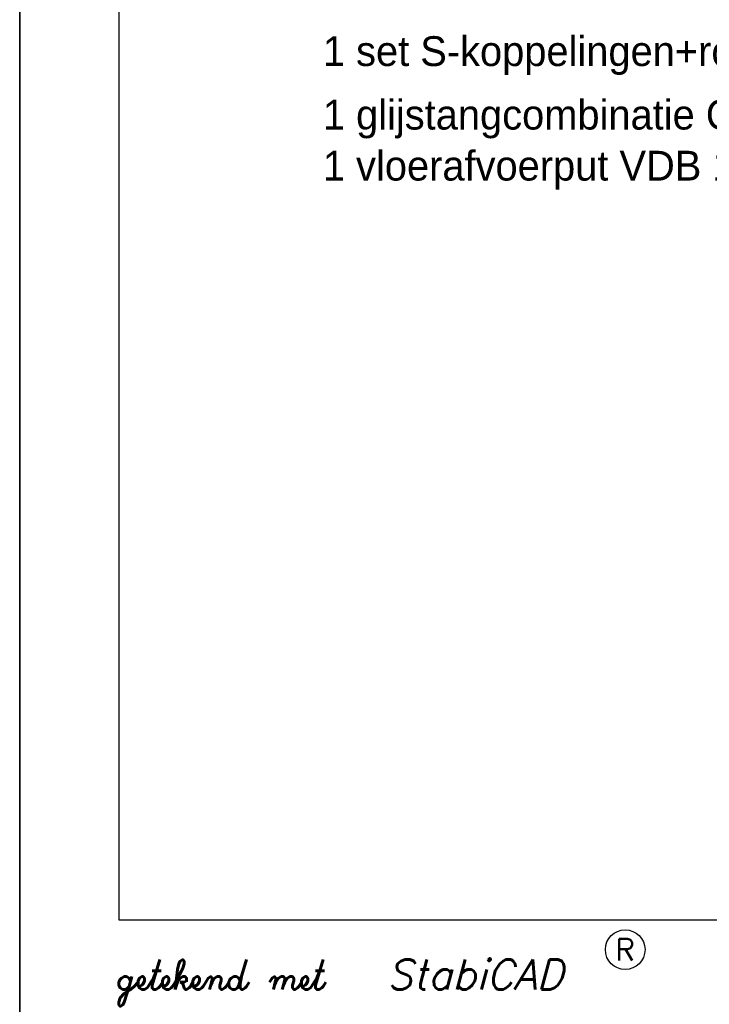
# Model space of a CAD drawing. Extents: x -33748 to 12452, y -14932 to 2888.
# Tile 140 of 194: x -29548 to -28159, y -3022 to -1039. Entities that reach past the tile are written whole.
import ezdxf
from ezdxf.enums import TextEntityAlignment as Align

# ---------------------------------------------------------------- set-up
doc = ezdxf.new("R2010")
doc.units = 0
doc.header["$LTSCALE"] = 20
for name, color, linetype in [('00KAD025', 2, 'CONTINUOUS'), ('00KAD070', 5, 'CONTINUOUS'), ('BL$2----', 7, 'CONTINUOUS'), ('SANITAIR', 7, 'CONTINUOUS')]:
    doc.layers.add(name, color=color, linetype=linetype)
doc.styles.add('ROMANS', font='romans', dxfattribs={"oblique": 15})
doc.styles.add('SCRIPTS', font='scripts')

# ---------------------------------------------------------------- blocks, each defined once
blk = doc.blocks.new('A4-VER')
at = {"layer": '00KAD025', "linetype": 'CONTINUOUS'}
for p, q in [((0, 297), (0, 0)), ((210, 0), (210, 297))]:
    blk.add_line(p, q, dxfattribs=at)
blk.add_circle((61, 7), 2, dxfattribs=at)
at = {"layer": '00KAD070', "linetype": 'CONTINUOUS'}
for p, q in [((10, 287), (10, 10)), ((10, 10), (200, 10))]:
    blk.add_line(p, q, dxfattribs=at)
at = {"layer": '00KAD025', "linetype": 'CONTINUOUS', "style": 'ROMANS'}
blk.add_text('R', height=2.2, dxfattribs=at).set_placement((61, 7), align=Align.MIDDLE)
at = {"layer": '00KAD025', "linetype": 'CONTINUOUS', "style": 'SCRIPTS'}
blk.add_text('getekend met', height=3, dxfattribs=at).set_placement((10, 3))
at = {"layer": '00KAD025', "linetype": 'CONTINUOUS', "style": 'ROMANS', "oblique": 15}
blk.add_text('StabiCAD', height=3, dxfattribs=at).set_placement((37, 3))

msp = doc.modelspace()

# ---------------------------------------------------------------- block references
at = {"layer": 'BL$2----', "xscale": 20, "yscale": 20, "zscale": 20}
for p in [(-33748.0224, -3051.81975), (-29548.0224, -3051.81975)]:
    msp.add_blockref('A4-VER', p, dxfattribs=at)

# ---------------------------------------------------------------- texts
at = {"layer": 'SANITAIR', "color": 1}
for s, p in [('1 set S-koppelingen+roset 1/2"-3/4".', (-28937.1511, -1132.11234)), ('1 glijstangcombinatie Grohe Relexa-plus.', (-28937.1511, -1260.04182)), ('1 vloerafvoerput VDB 15x15 ABS R/R-718', (-28937.1511, -1362.82861))]:
    msp.add_text(s, height=60.0000038, dxfattribs=at).set_placement(p)

doc.saveas('drawing.dxf')
